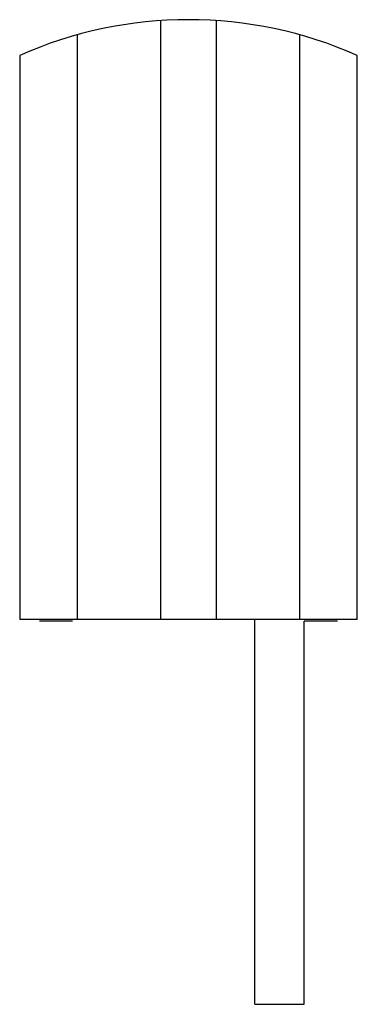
# Model space of a CAD drawing. Header units: millimetres. Extents: x 7.7 to 17.9, y 2.9 to 32.7.
import ezdxf

# ---------------------------------------------------------------- set-up
doc = ezdxf.new("R2010")
doc.units = ezdxf.units.MM
doc.header["$LTSCALE"] = 2.323622
doc.layers.add('00_COMPONENTS', color=7, linetype='CONTINUOUS')
doc.layers.add('00_COMPONENTS_2', color=7, linetype='CONTINUOUS')

msp = doc.modelspace()

# ---------------------------------------------------------------- linework, layer by layer
at = {"layer": '00_COMPONENTS', "color": 7, "linetype": 'Continuous'}
for p, q in [((11.97, 32.673), (11.97, 14.573)), ((13.67, 14.573), (13.67, 32.673)), ((9.47, 14.573), (9.47, 32.248)), ((16.17, 32.248), (16.17, 14.573)), ((7.72, 31.623), (7.72, 14.573)), ((17.92, 14.573), (17.92, 31.623)), ((17.92, 14.573), (7.72, 14.573)), ((9.32, 14.523), (8.32, 14.523)), ((17.32, 14.523), (16.32, 14.523))]:
    msp.add_line(p, q, dxfattribs=at)
msp.add_arc((12.82, 20.101), 12.6, 66.1238, 113.8762, dxfattribs=at)
at = {"layer": '00_COMPONENTS_2', "color": 7, "linetype": 'Continuous'}
for p, q in [((14.82, 2.945), (14.82, 14.573)), ((16.32, 2.945), (16.32, 14.523)), ((14.82, 2.945), (16.32, 2.945))]:
    msp.add_line(p, q, dxfattribs=at)

doc.saveas('drawing.dxf')
